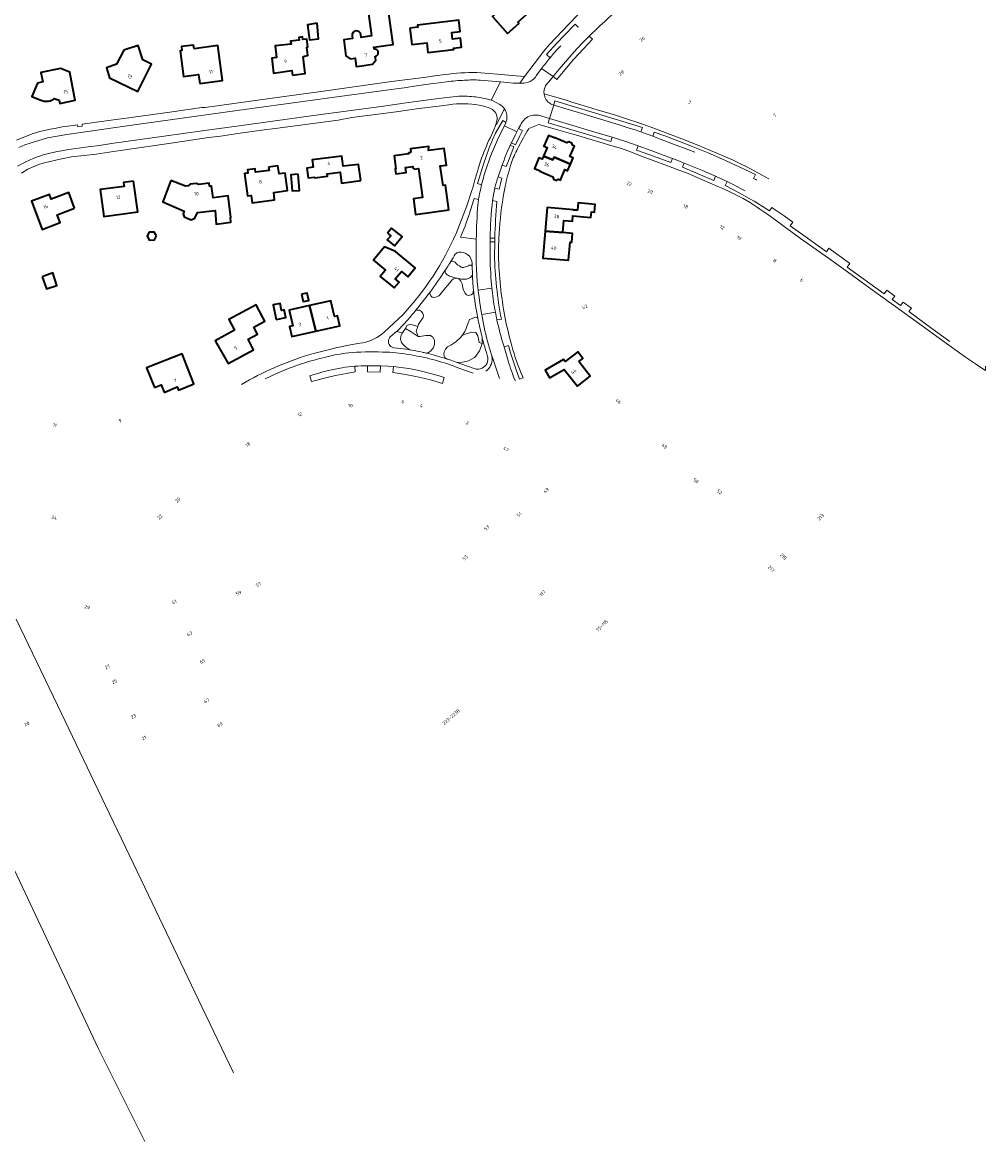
# Model space of a CAD drawing. Extents: x 150256 to 156914, y 461459 to 469481.
# Tile 19 of 256: x 153297 to 153678, y 461587 to 462030. Entities that reach past the tile are written whole.
import ezdxf
from ezdxf.enums import TextEntityAlignment as Align

# ---------------------------------------------------------------- set-up
doc = ezdxf.new("R2010")
doc.units = 0
doc.header["$LTSCALE"] = 0.75
for name, color, linetype, lineweight in [('B-RO-GR-BEPLANTING_CULTUUR_HEESTERS-GV', 251, 'CONTINUOUS', 18), ('B-RO-IE-TERREINAFSCHEIDING_KUNSTMATIG_HEKWERK-G', 251, 'IE-TERREINAFSCHEIDING-KUNSTMATIG', 18), ('B-RO-OG-BEBOUWING-GV', 6, 'CONTINUOUS', 35), ('B-RO-OG-BEBOUWING-T18', 1, 'CONTINUOUS', 18), ('B-RO-OG-TERREIN_CULTUURSCHEIDING-GV', 251, 'CONTINUOUS', 18), ('B-RO-VH-VERHARDING_ASFALT-GV', 251, 'CONTINUOUS', 18)]:
    doc.layers.add(name, color=color, linetype=linetype, lineweight=lineweight)
doc.styles.add('NLCS-ISO-M200-T18', font='NLCS-ISO.ttf', dxfattribs={"height": 360})
doc.linetypes.add('IE-TERREINAFSCHEIDING-KUNSTMATIG', pattern='A,4,[82,NLCS.SHX,S=0.75,R=90,X=0,Y=0],4,-2', length=10)

msp = doc.modelspace()

# ---------------------------------------------------------------- linework, layer by layer
at = {"layer": 'B-RO-GR-BEPLANTING_CULTUUR_HEESTERS-GV'}
for points in [[(153469.601, 461938.711, 0.1151221), (153468.262, 461937.975)], [(153474.876, 461934.238, 0.4624464), (153469.601, 461938.711)], [(153466.435, 461934.985, -0.0034072), (153465.037, 461932.779)], [(153468.262, 461937.975, -0.0048375), (153466.435, 461934.985)], [(153464.25, 461931.569, -0.0146239), (153458.128, 461922.797)], [(153465.037, 461932.779, -0.0024978), (153464.25, 461931.569)], [(153475.433, 461923.946, -0.0127935), (153475.028, 461929.651)], [(153451.087, 461913.902, -0.0064247), (153448.05, 461910.391)], [(153452.542, 461915.649, -0.0030973), (153451.087, 461913.902)], [(153477.818, 461909.442, -0.0074274), (153477.116, 461912.667)], [(153442.49, 461905.268, 0.4472918), (153442.75, 461901.427)], [(153442.75, 461901.427, 0.1259861), (153443.974, 461900.907)], [(153451, 461899.963, -0.0109505), (153455.203, 461899.153)], [(153455.203, 461899.153, -0.003966), (153456.751, 461898.805)], [(153464.716, 461896.581, -0.0030675), (153466.123, 461896.109)]]:
    msp.add_lwpolyline(points, format="xyb", dxfattribs=at)
for points in [[(153466.435, 461934.985), (153466.834, 461935.11), (153467.209, 461935.131), (153467.594, 461935.037), (153467.916, 461934.913), (153468.207, 461934.715), (153468.582, 461934.31), (153468.884, 461933.935), (153469.175, 461933.655), (153469.664, 461933.416), (153469.945, 461933.281), (153470.163, 461933.093), (153470.392, 461932.865), (153470.61, 461932.73), (153471.026, 461932.667), (153471.474, 461932.646), (153471.942, 461932.74), (153473.481, 461933.374), (153473.918, 461933.54), (153474.21, 461933.592), (153474.48, 461933.572), (153474.667, 461933.437), (153474.865, 461933.218), (153474.913, 461933.08), (153474.876, 461934.238)], [(153468.946, 461928.438), (153470.655, 461928.077), (153471.339, 461927.996), (153471.748, 461927.985), (153472.198, 461928.016), (153472.627, 461928.098), (153473.076, 461928.23), (153473.628, 461928.435), (153474.036, 461928.618), (153474.445, 461928.894), (153474.721, 461929.19), (153474.966, 461929.435), (153475.028, 461929.651), (153475.013, 461929.999), (153474.913, 461933.08), (153474.865, 461933.218), (153474.667, 461933.437), (153474.48, 461933.572), (153474.21, 461933.592), (153473.918, 461933.54), (153473.481, 461933.374), (153471.942, 461932.74), (153471.474, 461932.646), (153471.026, 461932.667), (153470.61, 461932.73), (153470.392, 461932.865), (153470.163, 461933.093), (153469.945, 461933.281), (153469.664, 461933.416), (153469.175, 461933.655), (153468.884, 461933.935), (153468.582, 461934.31), (153468.207, 461934.715), (153467.916, 461934.913), (153467.594, 461935.037), (153467.209, 461935.131), (153466.834, 461935.11), (153466.435, 461934.985)], [(153458.128, 461922.797), (153458.146, 461922.372), (153458.519, 461921.506), (153459.039, 461920.988), (153459.791, 461920.829), (153460.542, 461920.892), (153461.259, 461921.25), (153461.722, 461921.434), (153462.172, 461921.883), (153464.363, 461924.569), (153465.892, 461926.444), (153466.839, 461927.604), (153467.518, 461928.21), (153468.224, 461928.448), (153468.946, 461928.438), (153467.545, 461928.773), (153466.576, 461929.042), (153466.005, 461929.28), (153465.5, 461929.508), (153465.094, 461929.746), (153464.805, 461929.984), (153464.599, 461930.144), (153464.451, 461930.318), (153464.335, 461930.504), (153464.258, 461930.755), (153464.213, 461931.057), (153464.213, 461931.398), (153464.25, 461931.569)], [(153464.25, 461931.569), (153464.213, 461931.398), (153464.213, 461931.057), (153464.258, 461930.755), (153464.335, 461930.504), (153464.451, 461930.318), (153464.599, 461930.144), (153464.805, 461929.984), (153465.094, 461929.746), (153465.5, 461929.508), (153466.005, 461929.28), (153466.576, 461929.042), (153467.545, 461928.773), (153468.946, 461928.438)], [(153475.028, 461929.651), (153474.966, 461929.435), (153474.721, 461929.19), (153474.445, 461928.894), (153474.036, 461928.618), (153473.628, 461928.435), (153473.076, 461928.23), (153472.627, 461928.098), (153472.198, 461928.016), (153471.748, 461927.985), (153471.339, 461927.996), (153470.655, 461928.077), (153468.946, 461928.438), (153469.756, 461928.096), (153470.504, 461927.228), (153470.915, 461926.231), (153471.294, 461924.572), (153471.518, 461923.713), (153472.176, 461922.482), (153472.709, 461921.863), (153473.53, 461921.64), (153474.552, 461921.834), (153475.19, 461922.421), (153475.31, 461922.895), (153475.433, 461923.946)], [(153448.05, 461910.391), (153445.405, 461907.671), (153444.936, 461907.285), (153447.31, 461906.763), (153448.16, 461908.029), (153448.508, 461908.533), (153449.102, 461909.679), (153449.948, 461910.089), (153451.265, 461909.941), (153453.409, 461909.387), (153453.7, 461910.213), (153455.553, 461912.85), (153455.643, 461913.698), (153455.361, 461914.444), (153454.896, 461915.195), (153454.143, 461915.723), (153453.092, 461915.766), (153452.542, 461915.649)], [(153477.116, 461912.667), (153476.196, 461913.036), (153473.856, 461912.065), (153473.42, 461911.092), (153472.957, 461909.657), (153472.543, 461908.524), (153471.964, 461907.282), (153471.516, 461906.516), (153471.085, 461905.881), (153472.572, 461906.358), (153474.846, 461907.07), (153476.37, 461906.981), (153477.106, 461905.611), (153477.677, 461903.046), (153478.835, 461902.578), (153478.864, 461904.965), (153478.828, 461905.103)], [(153443.974, 461900.907), (153447.803, 461900.426), (153449.557, 461900.188), (153450.264, 461900.078), (153448.661, 461901.156), (153447.331, 461902.438), (153446.968, 461903.052), (153446.618, 461904.338), (153446.719, 461905.334), (153446.876, 461905.872), (153447.31, 461906.763), (153444.936, 461907.285), (153442.49, 461905.268)], [(153456.751, 461898.805), (153457.681, 461899.079), (153458.385, 461899.511), (153459.456, 461900.737), (153459.719, 461901.391), (153460.01, 461902.392), (153460.069, 461903.062), (153459.995, 461903.74), (153459.866, 461904.14), (153459.357, 461905.067), (153459.016, 461905.432), (153458.44, 461905.701), (153457.673, 461905.781), (153456.582, 461905.724), (153454.267, 461905.425), (153453.55, 461905.378), (153450.737, 461907.223), (153448.508, 461908.533), (153448.16, 461908.029), (153447.31, 461906.763), (153446.876, 461905.872), (153446.719, 461905.334), (153446.618, 461904.338), (153446.968, 461903.052), (153447.331, 461902.438), (153448.661, 461901.156), (153450.264, 461900.078), (153451, 461899.963)], [(153478.828, 461905.103), (153478.699, 461905.659), (153478.344, 461907.182), (153477.818, 461909.442)], [(153478.835, 461902.578), (153477.677, 461903.046), (153477.106, 461905.611), (153476.37, 461906.981), (153474.846, 461907.07), (153472.572, 461906.358), (153471.085, 461905.881), (153470.335, 461904.952), (153468.487, 461903.244), (153466.472, 461901.993), (153465.104, 461901.217), (153464.366, 461900.401), (153463.825, 461899.294), (153463.747, 461898.216), (153463.882, 461897.646), (153464.168, 461897.103), (153464.716, 461896.581)], [(153466.123, 461896.109), (153468.998, 461895.109), (153471.048, 461895.208), (153472.359, 461895.413), (153473.451, 461895.759), (153475.824, 461897.103), (153476.375, 461897.611), (153477.834, 461899.633), (153478.524, 461901.404), (153478.835, 461902.578)]]:
    msp.add_lwpolyline(points, dxfattribs=at)
msp.add_lwpolyline([(153453.409, 461909.387), (153451.265, 461909.941), (153449.948, 461910.089), (153449.102, 461909.679), (153448.508, 461908.533), (153450.737, 461907.223), (153453.55, 461905.378), (153452.731, 461907.463)], close=True, dxfattribs=at)
at = {"layer": 'B-RO-IE-TERREINAFSCHEIDING_KUNSTMATIG_HEKWERK-G'}
msp.add_lwpolyline([(153154.892, 462000), (153182.27, 461939.017), (153205.296, 461887.269), (153226.289, 461840.345), (153246.567, 461795.571), (153278.162, 461727.36), (153327.13, 461623.581), (153345.447, 461586.868)], dxfattribs=at)
at = {"layer": 'B-RO-OG-BEBOUWING-GV'}
for points in [[(153497.501, 462033.73), (153491.615, 462040.289), (153489.57, 462042.569), (153487.725, 462040.831), (153489.903, 462038.279), (153482.995, 462031.938), (153488.933, 462025.21), (153493.431, 462029.182), (153492.962, 462029.715)], [(153413.531, 462029.385), (153409.782, 462028.709), (153410.551, 462022.696), (153414.181, 462023.069)], [(153450.224, 462027.344), (153450.987, 462020.889), (153456.955, 462021.595), (153457.419, 462017.672), (153467.652, 462018.876), (153467.587, 462019.422), (153470.765, 462019.798), (153470.348, 462023.323), (153467.17, 462022.948), (153466.857, 462025.605), (153470.134, 462025.992), (153469.607, 462030.451), (153453.356, 462028.53), (153453.451, 462027.726)], [(153403.779, 462008.774), (153408.781, 462009.371), (153408.014, 462016.038), (153408.51, 462016.095), (153408.484, 462016.313), (153409.845, 462016.469), (153409.453, 462019.876), (153409.88, 462019.925), (153409.526, 462023.004), (153407.916, 462022.819), (153407.796, 462023.862), (153406.385, 462023.699), (153406.505, 462022.655), (153403.107, 462022.264), (153403.249, 462021.022), (153397.039, 462020.307), (153397.564, 462015.737), (153395.616, 462015.512), (153396.305, 462009.523), (153403.611, 462010.552)], [(153337.042, 462018.653), (153334.22, 462013.126), (153330.173, 462011.705), (153331.482, 462007.663), (153342.598, 462002.236), (153348.048, 462013.11), (153344.67, 462014.811), (153342.783, 462020.543)], [(153367.104, 462005.389), (153376.13, 462006.619), (153374.253, 462020.446), (153364.88, 462019.174), (153364.675, 462020.68), (153359.898, 462020.031), (153360.106, 462018.495), (153359.361, 462018.394), (153360.747, 462008.187), (153366.617, 462008.982)], [(153503.147, 461976.762), (153506.795, 461975.245), (153507.33, 461976.344), (153513.808, 461973.528), (153514.883, 461975.999), (153513.617, 461976.55), (153515.384, 461980.682), (153514.629, 461981.005), (153514.403, 461981.914), (153513.225, 461982.418), (153512.412, 461981.953), (153507.421, 461984.088), (153507.356, 461983.934), (153505.126, 461984.887), (153503.331, 461980.691), (153504.596, 461980.15)], [(153450.691, 461978.194), (153449.76, 461978.065), (153449.821, 461977.63), (153444.027, 461976.826), (153444.738, 461971.646), (153444.425, 461971.603), (153444.69, 461969.666), (153448.869, 461970.24), (153448.592, 461972.262), (153451.436, 461972.653), (153451.511, 461972.109), (153452.124, 461971.596), (153453.659, 461971.806), (153455.23, 461960.343), (153451.7, 461959.859), (153452.545, 461953.693), (153465.694, 461955.497), (153464.368, 461965.18), (153463.401, 461965.042), (153462.327, 461972.883), (153464.719, 461973.21), (153463.819, 461979.781), (153457.698, 461978.949), (153457.809, 461980.574), (153450.501, 461979.56)], [(153430.836, 461967.065), (153429.991, 461973.435), (153423.882, 461972.721), (153423.383, 461976.711), (153411.612, 461975.242), (153411.979, 461972.312), (153409.564, 461971.946), (153409.996, 461968.073), (153412.474, 461968.359), (153412.506, 461968.103), (153417.69, 461968.752), (153417.564, 461969.758), (153422.686, 461970.399), (153423.178, 461966.008)], [(153513.808, 461973.528), (153507.33, 461976.344), (153506.795, 461975.245), (153503.147, 461976.762), (153502.596, 461975.475), (153501.332, 461976.016), (153499.55, 461971.849), (153501.779, 461970.895), (153501.714, 461970.742), (153506.851, 461968.544), (153507.077, 461967.636), (153508.255, 461967.132), (153509.068, 461967.596), (153509.823, 461967.274), (153511.579, 461971.385), (153512.67, 461970.91)], [(153394.382, 461972.386), (153394.556, 461971.077), (153389.18, 461970.364), (153389.006, 461971.672), (153385.963, 461971.268), (153386.137, 461969.96), (153384.828, 461969.786), (153386, 461960.963), (153387.526, 461961.166), (153387.918, 461958.212), (153396.777, 461959.408), (153396.387, 461962.342), (153401.83, 461963.065), (153400.905, 461970.034), (153398.506, 461969.715), (153398.086, 461972.877)], [(153406.098, 461969.615), (153403.213, 461969.384), (153403.719, 461963.054), (153406.62, 461963.089)], [(153340.982, 461966.814), (153337.02, 461966.276), (153337.225, 461964.765), (153327.767, 461963.483), (153329.209, 461952.848), (153342.628, 461954.668)], [(153355.632, 461967.146), (153352.503, 461958.619), (153360.946, 461954.889), (153360.506, 461953.945), (153360.973, 461952.715), (153363.763, 461951.536), (153365.225, 461952.202), (153366.183, 461954.384), (153373.188, 461955.156), (153373.61, 461949.798), (153379.482, 461950.577), (153379.322, 461952.455), (153379.414, 461952.467), (153378.349, 461960.961), (153372.461, 461960.283), (153371.758, 461964.84), (153370.941, 461964.854), (153370.837, 461966.035), (153366.71, 461965.531), (153365.683, 461965.847), (153363.35, 461965.57), (153362.494, 461965.017), (153361.453, 461964.89)], [(153317.617, 461956.183), (153315.266, 461962.348), (153308.374, 461959.72), (153307.664, 461961.581), (153300.556, 461958.87), (153304.796, 461947.749), (153311.867, 461950.445), (153310.687, 461953.541)], [(153510.77, 461946.476), (153511.195, 461951.289), (153514.621, 461950.986), (153514.811, 461953.142), (153521.902, 461952.497), (153522.097, 461954.639), (153523.303, 461954.53), (153523.58, 461957.568), (153516.908, 461958.209), (153516.595, 461955.328), (153515.011, 461955.404), (153515.021, 461955.519), (153504.628, 461956.427), (153503.803, 461947.092)], [(153441.437, 461946.225), (153442.683, 461945.221), (153441.333, 461943.548), (153444.235, 461941.205), (153447.217, 461944.901), (153443.069, 461948.248)], [(153503.803, 461947.092), (153502.858, 461936.399), (153513.105, 461935.499), (153513.74, 461942.679), (153514.364, 461942.623), (153514.674, 461946.131), (153510.77, 461946.476)], [(153350.021, 461945.164), (153349.104, 461946.704), (153347.121, 461946.605), (153346.384, 461945.131), (153347.171, 461943.509), (153349.17, 461943.574)], [(153444.617, 461939.055), (153440.269, 461940.857), (153435.867, 461935.603), (153440.658, 461931.589), (153440.531, 461931.437), (153438.584, 461929.113), (153442.555, 461925.785), (153444.011, 461924.565), (153445.979, 461926.914), (153444.517, 461928.127), (153446.985, 461931.071), (153448.441, 461929.851), (153449.459, 461928.998), (153452.412, 461932.522)], [(153304.837, 461929.028), (153306.43, 461924.163), (153310.628, 461925.562), (153308.972, 461930.541)], [(153407.438, 461922.092), (153408.086, 461919.163), (153410.248, 461919.641), (153409.601, 461922.57)], [(153390.922, 461910.422), (153392.894, 461911.478), (153392.146, 461912.875), (153389.448, 461917.913), (153378.604, 461912.108), (153380.703, 461908.188), (153380.872, 461907.873), (153373.287, 461903.628), (153378.316, 461894.725), (153388.452, 461900.15), (153386.255, 461904.256), (153390.019, 461906.27), (153388.493, 461909.122)], [(153397.429, 461912.083), (153401.215, 461912.901), (153400.487, 461915.886), (153399.541, 461915.684), (153398.901, 461918.478), (153396.127, 461917.843)], [(153413.11, 461907.489), (153410.522, 461917.602), (153402.506, 461915.774), (153403.919, 461909.581), (153402.689, 461909.301), (153403.597, 461905.319)], [(153410.522, 461917.602), (153413.11, 461907.489), (153422.558, 461909.645), (153421.672, 461913.529), (153420.46, 461913.252), (153419.025, 461919.542)], [(153349.206, 461885.201), (153351.913, 461886.269), (153353.08, 461883.313), (153353.276, 461883.394), (153358.21, 461885.422), (153358.729, 461884.161), (153364.471, 461886.521), (153364.796, 461886.655), (153360.145, 461898.459), (153346.117, 461893.029)], [(153517.101, 461895.429), (153518.727, 461896.682), (153516.701, 461899.339), (153511.738, 461895.453), (153511.046, 461896.317), (153503.762, 461892.066), (153505.56, 461889.003), (153511.361, 461892.323), (153516.665, 461885.695), (153521.679, 461889.707)]]:
    msp.add_lwpolyline(points, close=True, dxfattribs=at)
for points in [[(153436.186, 462019.037), (153436.075, 462019.83), (153443.701, 462020.894), (153442.777, 462027.519), (153441.462, 462036.948), (153433.519, 462035.84), (153434.834, 462026.411), (153435.134, 462024.262), (153431.063, 462023.694), (153430.915, 462024.754)], [(153427.415, 462024.264), (153427.558, 462023.213), (153424.081, 462022.739), (153424.941, 462016.428), (153426.597, 462015.17), (153428.608, 462015.444), (153429.054, 462012.174), (153430.362, 462012.353), (153435.463, 462013.048), (153436.773, 462014.744), (153436.582, 462016.221)], [(153309.074, 461999.093), (153309.468, 461999.518), (153311.487, 461998.816), (153311.734, 461997.597), (153317.847, 461998.836), (153317.612, 462000), (153315.664, 462009.891), (153311.982, 462011.355), (153304.29, 462009.8), (153305.047, 462006.051), (153302.881, 462005.613), (153300.656, 462000.312), (153304.189, 461998.886)]]:
    msp.add_lwpolyline(points, dxfattribs=at)
for points in [[(153430.915, 462024.754, 0.9931178), (153427.415, 462024.264)], [(153436.582, 462016.221, 1.0006965), (153436.186, 462019.037)], [(153304.189, 461998.886, 0.2245695), (153309.074, 461999.093)]]:
    msp.add_lwpolyline(points, format="xyb", dxfattribs=at)
at = {"layer": 'B-RO-OG-TERREIN_CULTUURSCHEIDING-GV'}
for points in [[(153516.927, 462027.651), (153516.862, 462027.684), (153515.65, 462028.944), (153511.32, 462024.383), (153508.456, 462021.354), (153504.309, 462016.892), (153505.749, 462015.648)], [(153488.213, 461989.847), (153488.303, 461990.027), (153487.049, 461990.818), (153485.562, 461988.334), (153484.188, 461985.771), (153482.968, 461983.169), (153481.675, 461980.007), (153480.462, 461976.621), (153479.44, 461973.603), (153476.981, 461965.868), (153478.643, 461965.398)], [(153485.377, 461984.155), (153487.674, 461988.765), (153488.213, 461989.847)], [(153486.824, 461973.142), (153488.41, 461972.554), (153489.566, 461975.57), (153491.435, 461980.349), (153489.944, 461981.018)], [(153483.955, 461964.31), (153483.887, 461963.991), (153485.569, 461963.591), (153486.077, 461965.72), (153486.658, 461968.057), (153485.181, 461968.484)], [(153477.451, 461959.616), (153475.762, 461959.955), (153473.626, 461953.238), (153473.121, 461951.732), (153472.598, 461950.274), (153472.106, 461948.988), (153471.638, 461947.838), (153470.245, 461944.636), (153476.543, 461943.84)], [(153484.668, 461958.831), (153482.977, 461959.104)], [(153483.775, 461937.736), (153483.832, 461942.028), (153483.851, 461942.867), (153482.022, 461942.846), (153482.021, 461941.939)], [(153482.035, 461944.291), (153483.887, 461944.251)], [(153475.433, 461923.946), (153475.31, 461922.895), (153475.19, 461922.421), (153474.552, 461921.834), (153473.53, 461921.64), (153472.709, 461921.863), (153472.176, 461922.482), (153471.518, 461923.713), (153471.294, 461924.572), (153470.915, 461926.231), (153470.504, 461927.228), (153469.756, 461928.096), (153468.946, 461928.438), (153468.224, 461928.448), (153467.518, 461928.21), (153466.839, 461927.604), (153465.892, 461926.444), (153464.363, 461924.569), (153462.172, 461921.883), (153461.722, 461921.434), (153461.259, 461921.25), (153460.542, 461920.892), (153459.791, 461920.829), (153459.039, 461920.988), (153458.519, 461921.506), (153458.146, 461922.372), (153458.128, 461922.797)], [(153482.372, 461928.706), (153482.71, 461924.676), (153482.735, 461924.438)], [(153482.735, 461924.438), (153482.826, 461923.553)], [(153452.542, 461915.649), (153453.092, 461915.766), (153454.143, 461915.723), (153454.896, 461915.195), (153455.361, 461914.444), (153455.643, 461913.698), (153455.553, 461912.85), (153453.7, 461910.213), (153453.409, 461909.387), (153452.731, 461907.463), (153453.55, 461905.378), (153454.267, 461905.425), (153456.582, 461905.724), (153457.673, 461905.781), (153458.44, 461905.701), (153459.016, 461905.432), (153459.357, 461905.067), (153459.866, 461904.14), (153459.995, 461903.74), (153460.069, 461903.062), (153460.01, 461902.392), (153459.719, 461901.391), (153459.456, 461900.737), (153458.385, 461899.511), (153457.681, 461899.079), (153456.751, 461898.805)], [(153463.94, 461896.83), (153464.716, 461896.581), (153464.168, 461897.103), (153463.882, 461897.646), (153463.747, 461898.216), (153463.825, 461899.294), (153464.366, 461900.401), (153465.104, 461901.217), (153466.472, 461901.993), (153468.487, 461903.244), (153470.335, 461904.952), (153471.085, 461905.881), (153471.516, 461906.516), (153471.964, 461907.282), (153472.543, 461908.524), (153472.957, 461909.657), (153473.42, 461911.092), (153473.856, 461912.065), (153476.196, 461913.036), (153477.116, 461912.667)], [(153484.717, 461911.925), (153486.501, 461912.281)], [(153478.864, 461904.965), (153478.835, 461902.578), (153478.524, 461901.404), (153477.834, 461899.633), (153476.375, 461897.611), (153475.824, 461897.103), (153473.451, 461895.759), (153472.359, 461895.413), (153471.048, 461895.208), (153468.998, 461895.109), (153469.701, 461894.865), (153470.415, 461894.602), (153475.658, 461892.67)], [(153480.894, 461897.954), (153480.566, 461899.008)], [(153493.66, 461888.479), (153492.153, 461892.608), (153491.11, 461895.724), (153490.137, 461898.939), (153489.338, 461901.792), (153487.559, 461901.287), (153489.207, 461895.696)], [(153410.657, 461889.815), (153411.392, 461887.5), (153417.045, 461889.075), (153420.876, 461889.977), (153425.236, 461890.793), (153428.63, 461891.328), (153428.488, 461893.6)], [(153443.78, 461893.476), (153443.538, 461891.073), (153448.498, 461890.281), (153452.697, 461889.568), (153456.217, 461888.818), (153458.492, 461888.231), (153463.176, 461886.816), (153463.83, 461889.147)], [(153447.794, 461892.982), (153443.78, 461893.476)]]:
    msp.add_lwpolyline(points, dxfattribs=at)
for points in [[(153508.114, 462007.274), (153508.403, 462007.04), (153510.968, 462010.117), (153515.048, 462014.916), (153519.068, 462019.345), (153522.598, 462022.952), (153522.399, 462023.144), (153521.275, 462024.223), (153520.631, 462023.587), (153518.858, 462021.802), (153516.466, 462019.285), (153514.299, 462016.899), (153512.728, 462015.107), (153509.383, 462011.169), (153507.369, 462008.75), (153506.939, 462008.224)], [(153541.666, 461986.306), (153542.289, 461988.051), (153523.758, 461993.747), (153514.103, 461996.622), (153507.583, 461998.553), (153507.194, 461996.933), (153508.726, 461996.447), (153511.221, 461995.679), (153517.007, 461993.938), (153522.715, 461992.213), (153528.705, 461990.412), (153533.069, 461989.069), (153537.103, 461987.8), (153539.392, 461987.076), (153540.926, 461986.568)], [(153505.473, 461991.666), (153504.983, 461989.923), (153518.871, 461985.766), (153529.761, 461982.454), (153530.258, 461984.178), (153524.398, 461985.938), (153512.178, 461989.631)], [(153490.46, 461982.023), (153492.026, 461981.227), (153493.596, 461984.497), (153494.807, 461986.871), (153493.28, 461987.641), (153492.59, 461986.35), (153491.927, 461985.034)], [(153433.473, 461893.771), (153433.503, 461891.332), (153438.484, 461891.224), (153438.658, 461893.719)]]:
    msp.add_lwpolyline(points, close=True, dxfattribs=at)
for points in [[(153505.749, 462015.648, -0.0166975), (153509.945, 462020.316)], [(153479.606, 461968.979, -0.0351063), (153485.377, 461984.155)], [(153489.944, 461981.018, 0.0238494), (153486.824, 461973.142)], [(153478.643, 461965.398, -0.0141918), (153479.606, 461968.979)], [(153485.181, 461968.484, 0.0244396), (153483.955, 461964.31)], [(153476.543, 461943.84, -0.01592), (153477.218, 461957.594)], [(153477.218, 461957.594, -0.0242533), (153477.451, 461959.616)], [(153482.977, 461959.104, 0.0249758), (153482.035, 461944.291)], [(153483.887, 461944.251, -0.0124154), (153484.668, 461958.831)], [(153482.021, 461941.939, 0.021989), (153482.372, 461928.706)], [(153486.501, 461912.281, -0.0433739), (153483.775, 461937.736)], [(153458.128, 461922.797, -0.0123946), (153452.542, 461915.649)], [(153477.116, 461912.667, -0.0257667), (153475.433, 461923.946)], [(153482.826, 461923.553, 0.019033), (153484.101, 461914.991)], [(153484.101, 461914.991, 0.006522), (153484.717, 461911.925)], [(153480.566, 461899.008, -0.0108698), (153478.864, 461904.965)], [(153456.751, 461898.805, -0.0193498), (153463.94, 461896.83)], [(153477.417, 461892.495, 0.3676737), (153481.183, 461896.184)], [(153481.183, 461896.184, 0.077368), (153480.894, 461897.954)], [(153489.207, 461895.696, 0.0351154), (153492.016, 461887.861)], [(153423.467, 461892.987, 0.0313901), (153410.657, 461889.815)], [(153428.488, 461893.6, 0.027292), (153423.467, 461892.987)], [(153463.83, 461889.147, 0.0412187), (153447.794, 461892.982)], [(153475.658, 461892.67, 0.1142137), (153477.417, 461892.495)]]:
    msp.add_lwpolyline(points, format="xyb", dxfattribs=at)
at = {"layer": 'B-RO-VH-VERHARDING_ASFALT-GV'}
for points in [[(153545.522, 462058.097), (153538.028, 462051.727), (153538.021, 462051.734), (153535.865, 462049.862), (153531.61, 462046.12), (153531.865, 462045.831), (153526.614, 462041.232), (153520.252, 462035.732), (153516.721, 462032.608), (153513.154, 462028.898), (153505.552, 462020.843), (153503.224, 462018.242), (153499.465, 462013.291), (153495.675, 462008.256), (153493.785, 462005.592), (153494.355, 462005.599), (153495.307, 462005.636)], [(153502.389, 462011.403), (153506.939, 462008.224), (153507.369, 462008.75), (153509.383, 462011.169), (153512.728, 462015.107), (153514.299, 462016.899), (153516.466, 462019.285), (153518.858, 462021.802), (153520.631, 462023.587), (153521.275, 462024.223), (153522.032, 462024.97), (153523.993, 462026.864), (153525.585, 462028.353), (153527.253, 462029.876), (153528.651, 462031.141), (153530.121, 462032.472), (153533.097, 462035.15), (153529.48, 462039.32), (153527.919, 462037.937), (153527.818, 462037.847), (153524.233, 462034.594)], [(153527.253, 462029.876), (153525.585, 462028.353), (153523.993, 462026.864), (153522.032, 462024.97), (153521.275, 462024.223), (153522.399, 462023.144), (153522.598, 462022.952), (153519.068, 462019.345), (153515.048, 462014.916), (153510.968, 462010.117), (153508.403, 462007.04), (153508.114, 462007.274), (153506.939, 462008.224), (153505.894, 462006.946), (153504.224, 462004.872)], [(153505.749, 462015.648), (153504.309, 462016.892), (153508.456, 462021.354), (153511.32, 462024.383), (153515.65, 462028.944), (153516.862, 462027.684), (153516.927, 462027.651)], [(153465.739, 462009.195), (153460.973, 462008.566), (153456.721, 462008.015), (153452.573, 462007.441), (153445.114, 462006.51), (153442.057, 462006.107), (153417.06, 462002.49), (153398.629, 462000), (153381.492, 461997.673)], [(153478.096, 462006.789), (153481.299, 462006.538), (153484.473, 462006.264), (153486.152, 462006.1), (153489.992, 462005.725), (153491.155, 462005.635), (153492.147, 462005.594), (153493.262, 462005.585), (153493.785, 462005.592), (153495.675, 462008.256), (153490.725, 462008.609), (153484.942, 462009.092), (153478.333, 462009.691)], [(153502.389, 462011.403), (153500.258, 462008.492)], [(153500.258, 462008.492), (153502.389, 462011.403)], [(153504.224, 462004.872), (153505.894, 462006.946), (153506.939, 462008.224), (153502.389, 462011.403)], [(153295.539, 461980.169), (153297.985, 461981.132), (153306.887, 461983.93), (153314.566, 461985.294), (153339.3, 461988.902), (153381.881, 461994.722), (153420.49, 462000), (153444.904, 462003.381), (153447.972, 462003.78), (153452.919, 462004.471), (153458.472, 462005.266), (153460.863, 462005.596), (153464.819, 462006.127)], [(153464.819, 462006.127), (153460.863, 462005.596), (153458.472, 462005.266), (153452.919, 462004.471), (153447.972, 462003.78), (153444.904, 462003.381), (153420.49, 462000), (153381.881, 461994.722), (153339.3, 461988.902), (153314.566, 461985.294), (153306.887, 461983.93), (153297.985, 461981.132), (153295.539, 461980.169)], [(153481.369, 461999.179), (153482.407, 461998.913), (153486.152, 462006.1), (153484.473, 462006.264), (153481.299, 462006.538), (153478.096, 462006.789)], [(153495.307, 462005.636), (153494.355, 462005.599), (153493.785, 462005.592), (153493.262, 462005.585), (153492.147, 462005.594), (153491.155, 462005.635), (153489.992, 462005.725), (153486.152, 462006.1), (153482.407, 461998.913), (153482.726, 461998.831), (153484.209, 461998.114), (153485.641, 461997.321)], [(153468.7, 462000.354), (153467.359, 462000.228), (153466.103, 462000.086), (153462.619, 461999.65), (153453.719, 461998.464), (153448.821, 461997.751), (153439.818, 461996.507), (153411.278, 461992.638), (153382.675, 461988.702), (153368.13, 461986.7), (153353.072, 461984.56), (153333.191, 461981.873), (153327.376, 461980.917), (153321.962, 461980.261), (153315.278, 461979.313), (153310.227, 461978.365), (153305.145, 461977.194), (153301.547, 461975.924), (153298.044, 461974.377), (153294.998, 461972.735)], [(153382.675, 461988.702), (153411.278, 461992.638), (153439.818, 461996.507), (153448.821, 461997.751), (153453.719, 461998.464), (153462.619, 461999.65), (153466.103, 462000.086), (153467.359, 462000.228), (153468.7, 462000.354)], [(153592.319, 461967.702), (153583.667, 461972.493), (153581.095, 461973.727), (153578.211, 461975.095), (153574.261, 461976.869), (153569.239, 461978.978), (153564.252, 461981.015), (153557.881, 461983.551), (153553.054, 461985.414), (153546.478, 461987.905), (153544.148, 461988.761), (153540.119, 461990.141), (153536.78, 461991.259), (153531.222, 461992.996), (153524.442, 461995.068), (153519.221, 461996.655), (153514.403, 461998.114), (153512.094, 461998.907), (153503.386, 462001.415)], [(153503.386, 462001.415), (153512.094, 461998.907), (153511.341, 461999.166)], [(153381.492, 461997.673), (153369.321, 461996.021), (153367.918, 461995.943), (153355.293, 461994.082), (153337.139, 461991.56), (153330.997, 461990.769), (153320.571, 461989.363), (153320.661, 461988.536), (153318.882, 461988.296), (153318.734, 461989.104), (153316.104, 461988.769), (153312.703, 461988.26), (153309.81, 461987.634), (153307.935, 461987.366), (153303.817, 461986.4), (153300.821, 461985.48), (153294.6, 461983.032)], [(153296.563, 461970.015), (153299.128, 461971.504), (153303.699, 461973.534), (153306.227, 461974.228), (153311.892, 461975.547), (153316.39, 461976.397), (153326.181, 461977.527), (153332.988, 461978.492), (153355.793, 461981.845), (153355.819, 461981.848), (153370.651, 461984.029), (153375.345, 461984.642), (153383.064, 461985.77), (153392.567, 461987.158), (153396.992, 461987.691), (153421.84, 461991.011), (153427.25, 461991.964), (153444.896, 461994.305), (153453.786, 461995.54), (153453.98, 461995.574), (153460.561, 461996.406), (153465.715, 461997.025)], [(153485.641, 461997.321), (153484.209, 461998.114), (153482.726, 461998.831), (153482.407, 461998.913), (153481.369, 461999.179)], [(153502.476, 461992.582), (153505.473, 461991.666), (153507.194, 461996.933), (153507.052, 461996.978)], [(153563.052, 461978.239), (153560.263, 461979.331), (153554.651, 461981.489), (153548.692, 461983.734), (153546.375, 461984.584), (153542.365, 461986.057), (153541.666, 461986.306), (153540.926, 461986.568), (153539.392, 461987.076), (153537.103, 461987.8), (153533.069, 461989.069), (153528.705, 461990.412), (153522.715, 461992.213), (153517.007, 461993.938), (153511.221, 461995.679), (153508.726, 461996.447), (153507.194, 461996.933), (153505.473, 461991.666), (153512.178, 461989.631), (153524.398, 461985.938), (153530.258, 461984.178), (153535.751, 461982.482), (153540.611, 461980.857), (153545.794, 461978.934), (153550.92, 461977.011), (153554.161, 461975.773), (153556.255, 461974.974), (153558.842, 461973.966), (153566.086, 461970.993), (153571.239, 461968.744), (153573.751, 461967.632), (153575.817, 461966.637), (153577.888, 461965.63), (153579.649, 461964.711), (153581.648, 461963.657), (153582.992, 461962.933)], [(153507.052, 461996.978), (153507.194, 461996.933), (153507.583, 461998.553), (153514.103, 461996.622), (153523.758, 461993.747), (153542.289, 461988.051), (153541.666, 461986.306), (153542.365, 461986.057), (153546.375, 461984.584), (153546.983, 461986.26), (153551.133, 461984.711), (153561.07, 461980.909), (153565.015, 461979.323), (153568.252, 461977.968), (153573.928, 461975.511), (153580.632, 461972.443), (153586.996, 461969.451), (153586.283, 461967.875), (153587.233, 461967.433), (153587.598, 461967.264)], [(153484.342, 461989.295), (153484.557, 461989.216), (153487.723, 461995.379)], [(153487.723, 461995.379), (153484.557, 461989.216), (153484.342, 461989.295)], [(153663.885, 461903.438), (153656.854, 461908.54), (153647.663, 461915.219), (153648.723, 461916.59), (153645.471, 461918.945), (153644.398, 461917.572), (153641.1, 461919.985), (153642.131, 461921.354), (153638.945, 461923.654), (153637.929, 461922.304), (153623.335, 461932.817), (153624.351, 461934.259), (153621.344, 461936.443), (153619.122, 461938.057), (153616.098, 461940.247), (153615.068, 461938.878), (153606.132, 461945.295), (153600.752, 461949.151), (153601.82, 461950.62), (153598.352, 461953.073), (153594.843, 461955.489), (153593.522, 461956.394), (153592.617, 461955.048), (153589.029, 461957.349), (153588.613, 461957.604), (153586.497, 461958.903), (153584.593, 461960.007), (153580.527, 461962.224), (153575.003, 461965.116), (153575.817, 461966.637), (153573.751, 461967.632), (153571.239, 461968.744), (153570.495, 461967.136), (153558.157, 461972.355), (153558.842, 461973.966), (153556.255, 461974.974), (153554.161, 461975.773), (153553.528, 461974.141), (153545.161, 461977.241), (153540.004, 461979.102), (153540.611, 461980.857), (153535.751, 461982.482), (153530.258, 461984.178), (153529.761, 461982.454), (153518.871, 461985.766), (153504.983, 461989.923), (153505.473, 461991.666), (153502.476, 461992.582)], [(153294.998, 461972.735), (153298.044, 461974.377), (153301.547, 461975.924), (153305.145, 461977.194), (153310.227, 461978.365), (153315.278, 461979.313), (153321.962, 461980.261), (153327.376, 461980.917), (153333.191, 461981.873), (153353.072, 461984.56), (153368.13, 461986.7), (153382.675, 461988.702)], [(153478.643, 461965.398), (153476.981, 461965.868), (153479.44, 461973.603), (153480.462, 461976.621), (153481.675, 461980.007), (153482.968, 461983.169), (153484.188, 461985.771), (153485.562, 461988.334), (153487.049, 461990.818), (153488.303, 461990.027)], [(153483.741, 461987.726), (153482.114, 461984.146)], [(153493.28, 461987.641), (153494.807, 461986.871), (153493.596, 461984.497), (153492.026, 461981.227), (153490.46, 461982.023), (153489.944, 461981.018), (153491.435, 461980.349), (153489.566, 461975.57), (153488.41, 461972.554), (153486.824, 461973.142), (153485.181, 461968.484), (153486.658, 461968.057), (153486.077, 461965.72), (153485.569, 461963.591), (153483.887, 461963.991), (153483.484, 461962.11), (153482.977, 461959.104), (153484.668, 461958.831)], [(153489.944, 461981.018), (153490.46, 461982.023), (153491.927, 461985.034), (153492.59, 461986.35), (153487.674, 461988.765), (153485.377, 461984.155)], [(153488.303, 461990.027), (153488.213, 461989.847), (153487.674, 461988.765), (153492.59, 461986.35), (153493.28, 461987.641)], [(153494.872, 461990.346), (153494.759, 461990.178)], [(153494.759, 461990.178), (153494.872, 461990.346)], [(153497.188, 461987.439), (153497.33, 461987.647), (153499.296, 461988.379), (153501.277, 461989.182), (153507.394, 461987.465), (153514.734, 461985.376), (153516.73, 461984.837), (153529.802, 461980.992), (153533.982, 461979.783), (153537.977, 461978.299), (153542.254, 461976.603), (153545.522, 461975.375), (153553.315, 461972.509), (153557.144, 461971.077), (153559.698, 461970.064), (153566.066, 461967.38), (153572.145, 461964.747), (153574.108, 461963.863), (153577.096, 461962.477), (153579.536, 461961.298), (153582.137, 461959.942), (153584.67, 461958.5), (153587.813, 461956.399), (153588.72, 461955.793), (153591.954, 461953.572), (153595.711, 461950.861), (153598.855, 461948.512), (153601.765, 461946.398), (153604.878, 461944.154), (153615.911, 461936.361), (153619.265, 461933.966), (153621.977, 461932.01), (153628.859, 461927.028), (153634.71, 461922.828), (153641.706, 461917.77), (153645.92, 461914.707), (153653.032, 461909.543), (153660.265, 461904.3), (153670.136, 461897.199), (153674.121, 461894.534), (153677.021, 461892.537), (153677.999, 461891.877), (153678.093, 461893.693)], [(153478.248, 461974.738), (153477.31, 461971.689)], [(153490.126, 461973.045), (153490.595, 461974.542)], [(153485.181, 461968.484), (153486.824, 461973.142)], [(153474.839, 461963.069), (153472.872, 461957.001), (153468.573, 461946.121)], [(153482.977, 461959.104), (153483.484, 461962.11), (153483.887, 461963.991), (153483.955, 461964.31)], [(153476.543, 461943.84), (153470.245, 461944.636), (153471.638, 461947.838), (153472.106, 461948.988), (153472.598, 461950.274), (153473.121, 461951.732), (153473.626, 461953.238), (153475.762, 461959.955), (153477.451, 461959.616)], [(153485.542, 461944.404), (153485.775, 461947.983)], [(153482.021, 461941.939), (153482.022, 461942.846)], [(153482.022, 461942.846), (153483.851, 461942.867), (153483.887, 461944.251), (153482.035, 461944.291)], [(153483.887, 461944.251), (153483.851, 461942.867), (153483.832, 461942.028), (153483.775, 461937.736)], [(153474.876, 461934.238), (153474.913, 461933.08), (153475.013, 461929.999), (153475.028, 461929.651)], [(153477.173, 461924.816), (153477.273, 461923.705), (153477.353, 461923.716), (153482.735, 461924.438), (153482.71, 461924.676), (153482.372, 461928.706)], [(153478.833, 461913.25), (153478.692, 461914.043), (153478.614, 461914.481), (153478.458, 461915.309), (153477.944, 461918.649), (153477.527, 461921.661), (153477.28, 461923.627), (153477.273, 461923.705), (153477.173, 461924.816)], [(153482.826, 461923.553), (153482.735, 461924.438), (153477.353, 461923.716), (153477.273, 461923.705), (153477.28, 461923.627), (153477.527, 461921.661), (153477.944, 461918.649), (153478.458, 461915.309), (153478.614, 461914.481), (153478.692, 461914.043), (153478.824, 461914.066), (153484.101, 461914.991)], [(153447.622, 461914.11), (153440.067, 461907.058)], [(153484.101, 461914.991), (153478.824, 461914.066), (153478.692, 461914.043), (153478.833, 461913.25)], [(153486.501, 461912.281), (153484.717, 461911.925)], [(153442.49, 461905.268), (153444.936, 461907.285), (153445.405, 461907.671), (153448.05, 461910.391)], [(153477.818, 461909.442), (153478.344, 461907.182), (153478.699, 461905.659), (153478.828, 461905.103), (153478.864, 461904.965)], [(153431.715, 461902.92), (153429.642, 461902.579), (153424.68, 461901.635)], [(153412.19, 461898.681), (153410.302, 461898.128)], [(153424.791, 461898.744), (153426.082, 461898.913), (153427.425, 461899.053)], [(153427.425, 461899.053), (153426.082, 461898.913), (153424.791, 461898.744)], [(153441.146, 461899.181), (153442.329, 461899.131), (153443.57, 461899.039), (153444.756, 461898.93), (153445.855, 461898.789)], [(153445.855, 461898.789), (153444.756, 461898.93), (153443.57, 461899.039), (153442.329, 461899.131), (153441.146, 461899.181)], [(153451, 461899.963), (153450.264, 461900.078), (153449.557, 461900.188), (153447.803, 461900.426), (153443.974, 461900.907)], [(153480.566, 461899.008), (153480.894, 461897.954)], [(153481.405, 461902.114), (153482.562, 461898.084)], [(153482.562, 461898.084), (153481.405, 461902.114)], [(153487.324, 461902.086), (153487.559, 461901.287), (153489.338, 461901.792), (153490.137, 461898.939), (153491.11, 461895.724), (153492.153, 461892.608), (153493.66, 461888.479), (153495.123, 461889.029), (153494.815, 461889.7)], [(153489.207, 461895.696), (153487.559, 461901.287), (153487.324, 461902.086)], [(153414.089, 461896.505), (153416.441, 461897.086)], [(153416.441, 461897.086), (153414.089, 461896.505)], [(153464.716, 461896.581), (153463.94, 461896.83)], [(153465.115, 461894.512), (153467.073, 461893.834), (153470.083, 461892.735), (153475.34, 461890.835)], [(153475.34, 461890.835), (153470.083, 461892.735), (153467.073, 461893.834), (153465.115, 461894.512)], [(153475.658, 461892.67), (153470.415, 461894.602), (153469.701, 461894.865), (153468.998, 461895.109), (153466.123, 461896.109)], [(153482.713, 461897.465), (153482.785, 461897.484), (153485.708, 461888.764)], [(153485.708, 461888.764), (153482.785, 461897.484), (153482.713, 461897.465)], [(153393.067, 461888.656), (153397.193, 461890.563), (153400.906, 461892.136)], [(153400.906, 461892.136), (153397.193, 461890.563), (153393.067, 461888.656)], [(153428.488, 461893.6), (153428.63, 461891.328), (153425.236, 461890.793), (153420.876, 461889.977), (153417.045, 461889.075), (153411.392, 461887.5), (153410.657, 461889.815)], [(153433.473, 461893.771), (153438.658, 461893.719), (153441.738, 461893.618), (153443.78, 461893.476), (153447.794, 461892.982)], [(153463.83, 461889.147), (153463.176, 461886.816), (153458.492, 461888.231), (153456.217, 461888.818), (153452.697, 461889.568), (153448.498, 461890.281), (153443.538, 461891.073), (153443.78, 461893.476), (153441.738, 461893.618), (153438.658, 461893.719), (153438.484, 461891.224), (153433.503, 461891.332), (153433.473, 461893.771)], [(153480.352, 461891.597), (153480.916, 461892.102)], [(153480.916, 461892.102), (153480.352, 461891.597)], [(153294.473, 461793.567), (153312.386, 461756.279), (153329.866, 461719.826), (153343.97, 461690.396), (153358.363, 461660.341), (153368.017, 461640.225), (153380.545, 461614.12)]]:
    msp.add_lwpolyline(points, dxfattribs=at)
for points in [[(153509.945, 462020.316, 0.0166975), (153505.749, 462015.648)], [(153502.389, 462011.403, -0.0145969), (153505.749, 462015.648)], [(153505.749, 462015.648, 0.0145969), (153502.389, 462011.403)], [(153478.333, 462009.691, 0.0450997), (153465.739, 462009.195)], [(153464.819, 462006.127, -0.0192061), (153471.953, 462006.742)], [(153471.953, 462006.742, 0.0192061), (153464.819, 462006.127)], [(153471.953, 462006.742, -0.0333706), (153478.096, 462006.789)], [(153478.096, 462006.789, 0.0333706), (153471.953, 462006.742)], [(153498.671, 462006.749, -0.1560909), (153495.307, 462005.636)], [(153495.307, 462005.636, 0.1560909), (153498.671, 462006.749)], [(153500.258, 462008.492, -0.1027024), (153498.671, 462006.749)], [(153498.671, 462006.749, 0.1027024), (153500.258, 462008.492)], [(153503.789, 462004.096, -0.0453121), (153504.224, 462004.872)], [(153504.224, 462004.872, 0.0453121), (153503.789, 462004.096)], [(153468.7, 462000.354, -0.0481725), (153475.53, 462000.205)], [(153475.53, 462000.205, 0.0481725), (153468.7, 462000.354)], [(153475.53, 462000.205, -0.0321963), (153481.369, 461999.179)], [(153481.369, 461999.179, 0.0321963), (153475.53, 462000.205)], [(153503.386, 462001.415, -0.1376096), (153503.789, 462004.096)], [(153503.789, 462004.096, 0.1376096), (153503.386, 462001.415)], [(153503.386, 462001.415, 0.0694003), (153503.738, 462000.091)], [(153503.738, 462000.091, -0.0694003), (153503.386, 462001.415)], [(153503.738, 462000.091, 0.244126), (153507.052, 461996.978)], [(153507.052, 461996.978, -0.244126), (153503.738, 462000.091)], [(153465.715, 461997.025, -0.0877694), (153477.735, 461996.834)], [(153477.735, 461996.834, -0.0681865), (153482.427, 461995.452)], [(153485.641, 461997.321, -0.1297203), (153487.723, 461995.379)], [(153487.723, 461995.379, 0.1297203), (153485.641, 461997.321)], [(153482.427, 461995.452, -0.29521), (153484.823, 461991.259)], [(153484.823, 461991.259, -0.034066), (153484.342, 461989.295)], [(153487.723, 461995.379, -0.0662268), (153488.333, 461994.053)], [(153488.333, 461994.053, 0.0662268), (153487.723, 461995.379)], [(153488.333, 461994.053, -0.1872834), (153488.303, 461990.027)], [(153488.303, 461990.027, 0.1872834), (153488.333, 461994.053)], [(153499.73, 461992.987, 0.2369522), (153494.872, 461990.346)], [(153494.872, 461990.346, -0.2369522), (153499.73, 461992.987)], [(153502.476, 461992.582, 0.0986906), (153499.73, 461992.987)], [(153499.73, 461992.987, -0.0986906), (153502.476, 461992.582)], [(153484.342, 461989.295, -0.0286302), (153483.741, 461987.726)], [(153494.759, 461990.178, 0.0129667), (153493.28, 461987.641)], [(153493.28, 461987.641, -0.0129667), (153494.759, 461990.178)], [(153493.298, 461980.361, -0.0136371), (153497.188, 461987.439)], [(153482.114, 461984.146, 0.0276046), (153478.248, 461974.738)], [(153485.377, 461984.155, 0.0351063), (153479.606, 461968.979)], [(153486.824, 461973.142, -0.0238494), (153489.944, 461981.018)], [(153490.595, 461974.542, -0.0359114), (153493.298, 461980.361)], [(153477.31, 461971.689, 0.0105542), (153474.839, 461963.069)], [(153487.932, 461964.767, -0.013765), (153490.126, 461973.045)], [(153478.643, 461965.398, 0.014151), (153477.451, 461959.616)], [(153477.451, 461959.616, -0.014151), (153478.643, 461965.398)], [(153479.606, 461968.979, 0.0141918), (153478.643, 461965.398)], [(153483.955, 461964.31, -0.0244396), (153485.181, 461968.484)], [(153485.775, 461947.983, -0.0320022), (153487.932, 461964.767)], [(153477.218, 461957.594, 0.01592), (153476.543, 461943.84)], [(153477.451, 461959.616, 0.0242533), (153477.218, 461957.594)], [(153482.035, 461944.291, -0.0249758), (153482.977, 461959.104)], [(153484.668, 461958.831, 0.0124154), (153483.887, 461944.251)], [(153468.573, 461946.121, -0.0833075), (153447.622, 461914.11)], [(153476.543, 461943.84, 0.0311193), (153477.173, 461924.816)], [(153477.173, 461924.816, -0.0311193), (153476.543, 461943.84)], [(153482.022, 461942.846, -0.0034662), (153482.035, 461944.291)], [(153482.035, 461944.291, 0.0034662), (153482.022, 461942.846)], [(153485.311, 461937.467, -0.0275366), (153485.542, 461944.404)], [(153468.262, 461937.975, -0.1151221), (153469.601, 461938.711)], [(153469.601, 461938.711, -0.4624464), (153474.876, 461934.238)], [(153482.372, 461928.706, -0.021989), (153482.021, 461941.939)], [(153465.037, 461932.779, 0.0034072), (153466.435, 461934.985)], [(153466.435, 461934.985, 0.0048375), (153468.262, 461937.975)], [(153483.775, 461937.736, 0.0433739), (153486.501, 461912.281)], [(153487.839, 461913.231, -0.0374619), (153485.311, 461937.467)], [(153458.128, 461922.797, 0.0146239), (153464.25, 461931.569)], [(153464.25, 461931.569, 0.0024978), (153465.037, 461932.779)], [(153475.028, 461929.651, 0.0127935), (153475.433, 461923.946)], [(153452.542, 461915.649, 0.0123946), (153458.128, 461922.797)], [(153475.433, 461923.946, 0.0257667), (153477.116, 461912.667)], [(153484.101, 461914.991, -0.019033), (153482.826, 461923.553)], [(153448.05, 461910.391, 0.0064247), (153451.087, 461913.902)], [(153451.087, 461913.902, 0.0030973), (153452.542, 461915.649)], [(153477.116, 461912.667, 0.0074274), (153477.818, 461909.442)], [(153478.833, 461913.25, 0.0258519), (153481.405, 461902.114)], [(153481.405, 461902.114, -0.0258519), (153478.833, 461913.25)], [(153484.717, 461911.925, -0.006522), (153484.101, 461914.991)], [(153484.717, 461911.925, 0.0226627), (153487.324, 461902.086)], [(153487.324, 461902.086, -0.0226627), (153484.717, 461911.925)], [(153490.631, 461901.665, -0.0214448), (153487.839, 461913.231)], [(153440.067, 461907.058, -0.1444198), (153431.715, 461902.92)], [(153442.75, 461901.427, -0.4472918), (153442.49, 461905.268)], [(153478.864, 461904.965, 0.0108698), (153480.566, 461899.008)], [(153424.68, 461901.635, 0.0123223), (153412.19, 461898.681)], [(153416.441, 461897.086, -0.0352009), (153424.791, 461898.744)], [(153424.791, 461898.744, 0.0352009), (153416.441, 461897.086)], [(153427.425, 461899.053, -0.0212814), (153441.146, 461899.181)], [(153441.146, 461899.181, 0.0212814), (153427.425, 461899.053)], [(153443.974, 461900.907, -0.1259861), (153442.75, 461901.427)], [(153445.855, 461898.789, -0.0511342), (153465.115, 461894.512)], [(153465.115, 461894.512, 0.0511342), (153445.855, 461898.789)], [(153455.203, 461899.153, 0.0109505), (153451, 461899.963)], [(153456.751, 461898.805, 0.003966), (153455.203, 461899.153)], [(153463.94, 461896.83, 0.0193498), (153456.751, 461898.805)], [(153494.815, 461889.7, -0.0354558), (153490.631, 461901.665)], [(153410.302, 461898.128, 0.0580055), (153383.651, 461886.384)], [(153400.906, 461892.136, -0.0343822), (153414.089, 461896.505)], [(153414.089, 461896.505, 0.0343822), (153400.906, 461892.136)], [(153466.123, 461896.109, 0.0030675), (153464.716, 461896.581)], [(153481.183, 461896.184, -0.3676737), (153477.417, 461892.495)], [(153480.894, 461897.954, -0.077368), (153481.183, 461896.184)], [(153480.916, 461892.102, 0.2597563), (153482.713, 461897.465)], [(153482.713, 461897.465, -0.2597563), (153480.916, 461892.102)], [(153482.562, 461898.084, -0.027781), (153482.713, 461897.465)], [(153482.713, 461897.465, 0.027781), (153482.562, 461898.084)], [(153492.016, 461887.861, -0.0351154), (153489.207, 461895.696)], [(153410.657, 461889.815, -0.0313901), (153423.467, 461892.987)], [(153423.467, 461892.987, -0.027292), (153428.488, 461893.6)], [(153428.488, 461893.6, -0.0186547), (153433.473, 461893.771)], [(153433.473, 461893.771, 0.0186547), (153428.488, 461893.6)], [(153447.794, 461892.982, -0.0412187), (153463.83, 461889.147)], [(153477.417, 461892.495, -0.1142137), (153475.658, 461892.67)]]:
    msp.add_lwpolyline(points, format="xyb", dxfattribs=at)

# ---------------------------------------------------------------- texts
at = {"layer": 'B-RO-OG-BEBOUWING-T18', "style": 'NLCS-ISO-M200-T18'}
for s, rotation, p in [('5', 6.7, (153462.264, 462022.27)), ('26', 41.5, (153542.189, 462023.02)), ('9', 8, (153401.02, 462014.227)), ('7', 7.8, (153432.857, 462016.73)), ('13', 334, (153339.447, 462008.226)), ('11', 7.8, (153371.573, 462010.035)), ('28', 41.5, (153533.952, 462009.651)), ('15', 11.5, (153314.125, 462002.163)), ('3', 336.2, (153560.968, 461998.132)), ('7', 43.1, (153594.682, 461992.818)), ('34', 336.5, (153507.437, 461980.387)), ('4', 7.1, (153418.207, 461973.87)), ('2', 7.9, (153454.853, 461976.126)), ('36', 336.5, (153504.441, 461973.379)), ('8', 7.5, (153391.162, 461966.592)), ('22', 339.5, (153537.102, 461965.784)), ('12', 7.7, (153334.911, 461960.415)), ('10', 6.8, (153365.832, 461961.837)), ('20', 339.5, (153545.37, 461962.696)), ('14', 20.9, (153306.193, 461956.739)), ('18', 338, (153559.404, 461956.872)), ('38', 355, (153508.329, 461952.867)), ('12', 327.9, (153573.815, 461948.584)), ('10', 327.9, (153580.575, 461944.338)), ('40', 355, (153507.222, 461940.338)), ('8', 324.3, (153594.697, 461935.383)), ('41', 320, (153445.017, 461931.993)), ('6', 324.3, (153605.349, 461927.682)), ('42', 28, (153519.483, 461917.111)), ('1', 12.8, (153417.76, 461912.653)), ('3', 12.8, (153406.743, 461910.139)), ('5', 28.2, (153381.305, 461900.862)), ('44', 38.7, (153515.077, 461891.556)), ('7', 22.3, (153357.497, 461887.979)), ('46', 319.9, (153532.813, 461879.792)), ('10', 7, (153426.795, 461878.003)), ('6', 347.8, (153447.518, 461879.568)), ('4', 347.8, (153454.871, 461877.974)), ('9', 16.7, (153335.613, 461872.04)), ('12', 25, (153406.744, 461874.522)), ('2', 334.5, (153473.057, 461871.188)), ('11', 346.4, (153309.799, 461870.286)), ('18', 36, (153386.192, 461862.656)), ('48', 321.1, (153551.057, 461861.984)), ('47', 320.8, (153488.295, 461860.819)), ('49', 43.5, (153504.208, 461844.489)), ('50', 324.1, (153563.481, 461848.335)), ('20', 43.3, (153358.423, 461840.709)), ('52', 320, (153572.82, 461843.857)), ('24', 344.5, (153309.566, 461833.708)), ('22', 43.1, (153351.326, 461834.025)), ('51', 43.6, (153493.509, 461834.992)), ('213', 44.8, (153612.818, 461833.942)), ('53', 43.9, (153480.655, 461829.68)), ('55', 43.7, (153472.179, 461817.847)), ('215', 315.5, (153598.091, 461818.343)), ('217', 315.5, (153593.286, 461813.449)), ('57', 26.5, (153390.364, 461807.265)), ('117', 43.9, (153502.818, 461803.832)), ('61', 25.5, (153357.049, 461800.382)), ('59', 25.3, (153382.488, 461803.881)), ('29', 344.6, (153322.58, 461798.287)), ('75-115', 44.5, (153526.246, 461790.921)), ('63', 25.5, (153363.115, 461787.78)), ('27', 25.6, (153330.597, 461774.698)), ('65', 25.6, (153368.233, 461776.915)), ('25', 25.6, (153333.404, 461768.834)), ('67', 25.5, (153369.855, 461761.244)), ('223-223B', 41.4, (153466.624, 461754.884)), ('20', 25.7, (153298.724, 461752.104)), ('23', 26.2, (153340.915, 461755.096)), ('69', 25.5, (153375.16, 461751.85)), ('21', 26.2, (153345.108, 461746.552))]:
    msp.add_text(s, height=1.35, rotation=rotation, dxfattribs=at).set_placement(p, align=Align.MIDDLE)

doc.saveas('drawing.dxf')
